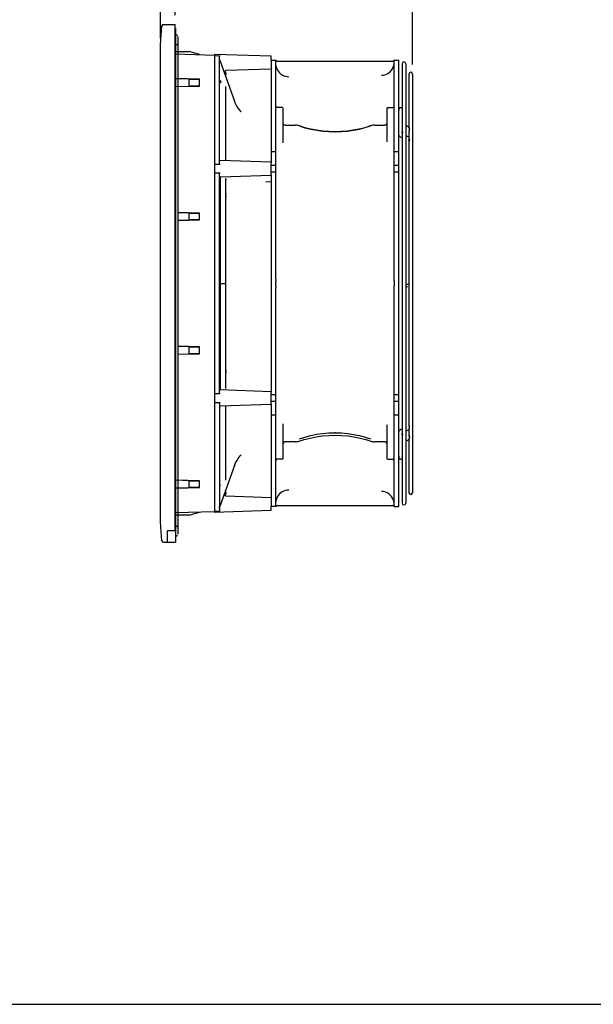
# Model space of a CAD drawing. Header units: inches. Extents: x 0 to 56.7, y 0 to 36.7.
# Tile 14 of 22: x 28.3 to 42.5, y 0 to 24.3. Entities that reach past the tile are written whole.
import ezdxf

# ---------------------------------------------------------------- set-up
doc = ezdxf.new("R2010")
doc.units = ezdxf.units.IN
doc.header["$LTSCALE"] = 3.116667
doc.header["$MEASUREMENT"] = 0
doc.layers.get('0').update_dxf_attribs({"linetype": 'CONTINUOUS'})
doc.styles.get("Standard").update_dxf_attribs({"font": 'txt', "width": 0.8})
doc.dimstyles.new('DIMSTYLE_1', dxfattribs={"dimtxt": 0.283333, "dimasz": 0.333333, "dimexe": 0.09, "dimexo": 0.07, "dimgap": 0.0425, "dimtad": 0, "dimtih": 1, "dimtoh": 1, "dimzin": 4, "dimdsep": 46, "dimtxsty": 'Standard', "dimblk": '_FILLED', "dimblk1": '_FILLED', "dimblk2": '_FILLED', "dimcen": 0.09, "dimadec": 0, "dimazin": 0, "dimtfac": 1, "dimtofl": 0, "dimtmove": 0, "dimatfit": 3, "dimldrblk": '_FILLED', "dimfxl": 0, "dimtolj": 1, "dimtzin": 4, "dimarcsym": 0})

# ---------------------------------------------------------------- blocks, each defined once
blk = doc.blocks.new('_FILLED')
at = {"color": 0, "linetype": 'ByBlock'}
blk.add_solid([(0, 0), (-1, 0.2), (-1, -0.2)], dxfattribs=at)
blk = doc.blocks.new('*D3')
at = {"color": 2, "linetype": 'Continuous'}
for p, q in [((32.175, 24.443), (32.175, 25.406)), ((38.036, 23.217), (38.036, 25.406)), ((32.175, 25.106), (34.511, 25.106)), ((38.036, 25.106), (35.701, 25.106))]:
    blk.add_line(p, q, dxfattribs=at)
at = {"color": 2, "linetype": 'Continuous', "xscale": 0.3333333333, "yscale": 0.3333333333, "zscale": 0.3333333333, "rotation": 180}
blk.add_blockref('_FILLED', (32.175, 25.106), dxfattribs=at)
at = {"color": 2, "linetype": 'Continuous', "xscale": 0.3333333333, "yscale": 0.3333333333, "zscale": 0.3333333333}
blk.add_blockref('_FILLED', (38.036, 25.106), dxfattribs=at)
at = {"color": 2, "linetype": 'Continuous', "insert": (35.106, 25.248), "char_height": 0.2833, "width": 0.90667, "attachment_point": 2, "line_spacing_factor": 0.9}
blk.add_mtext('5.86\\PREF.', dxfattribs=at)
blk = doc.blocks.new('*D4')
at = {"color": 2, "linetype": 'Continuous'}
for p, q in [((31.809, 23.872), (31.809, 26.631)), ((38.036, 23.217), (38.036, 26.631)), ((31.809, 26.331), (34.327, 26.331)), ((38.036, 26.331), (35.517, 26.331))]:
    blk.add_line(p, q, dxfattribs=at)
at = {"color": 2, "linetype": 'Continuous', "xscale": 0.3333333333, "yscale": 0.3333333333, "zscale": 0.3333333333, "rotation": 180}
blk.add_blockref('_FILLED', (31.809, 26.331), dxfattribs=at)
at = {"color": 2, "linetype": 'Continuous', "xscale": 0.3333333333, "yscale": 0.3333333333, "zscale": 0.3333333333}
blk.add_blockref('_FILLED', (38.036, 26.331), dxfattribs=at)
at = {"color": 2, "linetype": 'Continuous', "insert": (34.922, 26.472), "char_height": 0.2833, "width": 0.90667, "attachment_point": 2, "line_spacing_factor": 0.9}
blk.add_mtext('6.23\\PREF.', dxfattribs=at)

msp = doc.modelspace()

# ---------------------------------------------------------------- linework, layer by layer
at = {"color": 6, "linetype": 'Continuous'}
for p, q in [((31.809, 23.71), (31.846, 24.174)), ((31.885, 24.21), (32.175, 24.21)), ((32.175, 11.701), (32.175, 24.21)), ((32.183, 24.108), (32.175, 24.108)), ((32.183, 24.108), (32.183, 11.415)), ((32.183, 23.953), (32.199, 23.952)), ((32.199, 23.952), (32.204, 23.951)), ((32.213, 23.948), (32.204, 23.951)), ((32.222, 23.944), (32.213, 23.948)), ((32.229, 23.937), (32.222, 23.944)), ((32.242, 23.906), (32.242, 23.908)), ((32.242, 23.904), (32.242, 23.906)), ((32.242, 23.905), (32.242, 11.618)), ((31.809, 11.915), (31.809, 23.71)), ((32.183, 23.541), (32.515, 23.541)), ((32.183, 23.48), (33.148, 23.454)), ((32.774, 23.464), (32.515, 23.541)), ((33.148, 23.471), (33.148, 23.454)), ((34.546, 23.423), (33.148, 23.471)), ((33.148, 23.442), (33.285, 23.437)), ((33.266, 20.785), (33.266, 23.438)), ((34.546, 23.324), (34.546, 23.423)), ((33.148, 23.336), (33.148, 12.288)), ((33.276, 23.328), (33.271, 23.35)), ((33.279, 23.287), (33.274, 23.305)), ((33.282, 23.305), (33.276, 23.328)), ((33.284, 23.271), (33.279, 23.287)), ((33.284, 23.301), (33.282, 23.305)), ((33.284, 23.301), (33.638, 22.315)), ((37.776, 23.239), (37.776, 22.135)), ((37.866, 23.239), (37.866, 12.385)), ((32.774, 22.858), (32.183, 22.872)), ((33.411, 23.042), (33.415, 23.032)), ((33.422, 23.068), (33.427, 23.069)), ((33.423, 22.916), (33.423, 22.982)), ((33.426, 23.068), (33.428, 23.069)), ((34.546, 23.108), (33.428, 23.069)), ((37.945, 22.984), (37.945, 21.658)), ((38.036, 22.984), (38.036, 12.641)), ((32.515, 22.858), (32.183, 22.867)), ((32.183, 22.679), (32.515, 22.687)), ((32.183, 22.673), (32.774, 22.687)), ((32.515, 22.687), (32.515, 22.858)), ((32.515, 22.858), (32.774, 22.858)), ((32.774, 22.687), (32.515, 22.687)), ((32.774, 22.687), (32.774, 22.858)), ((33.279, 22.806), (33.284, 22.807)), ((33.286, 22.793), (33.283, 22.79)), ((33.423, 20.844), (33.423, 22.675)), ((33.656, 22.271), (33.638, 22.315)), ((33.687, 22.208), (33.656, 22.271)), ((33.728, 22.144), (33.687, 22.208)), ((33.776, 22.08), (33.728, 22.144)), ((33.806, 22.047), (33.776, 22.08)), ((33.788, 22.067), (33.803, 22.05)), ((37.786, 21.545), (37.786, 22.107)), ((37.903, 21.695), (37.866, 21.712)), ((37.919, 21.686), (37.903, 21.695)), ((37.946, 21.658), (37.943, 21.662)), ((37.695, 21.491), (37.695, 21.497)), ((37.706, 21.458), (37.709, 21.454)), ((37.733, 21.43), (37.749, 21.421)), ((37.749, 21.421), (37.776, 21.409)), ((37.776, 21.505), (37.776, 14.12)), ((37.785, 21.511), (37.784, 21.517)), ((37.786, 21.505), (37.785, 21.511)), ((37.785, 21.501), (37.786, 21.505)), ((37.786, 21.505), (37.786, 21.505)), ((37.866, 21.467), (37.903, 21.45)), ((37.868, 21.612), (37.868, 21.611)), ((37.868, 21.611), (37.869, 21.611)), ((37.903, 21.45), (37.919, 21.441)), ((37.943, 21.417), (37.946, 21.413)), ((37.945, 21.568), (37.945, 21.414)), ((37.949, 21.406), (37.946, 21.413)), ((37.955, 21.58), (37.952, 21.586)), ((37.956, 21.615), (37.957, 21.611)), ((37.957, 21.611), (37.956, 21.605)), ((37.957, 21.625), (37.957, 21.619)), ((37.957, 21.619), (37.957, 21.611)), ((37.866, 21.368), (37.868, 21.367)), ((37.868, 21.367), (37.868, 21.366)), ((37.945, 21.322), (37.945, 14.303)), ((37.957, 21.363), (37.955, 21.356)), ((37.957, 21.38), (37.956, 21.387)), ((37.957, 21.374), (37.957, 21.38)), ((37.957, 21.374), (37.957, 21.366)), ((37.957, 21.368), (37.957, 21.366)), ((37.957, 21.366), (37.957, 21.363)), ((37.957, 21.321), (37.957, 21.323)), ((33.285, 20.751), (33.148, 20.753)), ((34.546, 20.804), (33.285, 20.848)), ((34.546, 20.501), (34.546, 20.792)), ((33.148, 20.541), (33.285, 20.543)), ((33.266, 15.115), (33.266, 20.509)), ((33.284, 20.445), (33.283, 17.812)), ((33.285, 20.445), (34.546, 20.489)), ((33.423, 15.219), (33.423, 20.405)), ((33.425, 20.382), (33.427, 20.383)), ((33.428, 20.382), (33.427, 20.383)), ((33.437, 20.39), (33.44, 20.391)), ((34.412, 20.325), (34.546, 20.327)), ((33.437, 19.961), (33.442, 19.961)), ((32.774, 19.551), (32.242, 19.564)), ((32.515, 19.551), (32.242, 19.559)), ((32.515, 19.38), (32.515, 19.551)), ((32.515, 19.551), (32.774, 19.551)), ((32.774, 19.38), (32.774, 19.551)), ((32.242, 19.373), (32.515, 19.38)), ((32.242, 19.368), (32.774, 19.38)), ((32.774, 19.38), (32.515, 19.38)), ((33.266, 17.812), (33.422, 17.812)), ((33.283, 17.812), (33.284, 15.179)), ((33.422, 17.812), (33.423, 17.812)), ((32.774, 16.244), (32.242, 16.257)), ((32.515, 16.244), (32.242, 16.251)), ((32.242, 16.066), (32.515, 16.073)), ((32.242, 16.061), (32.774, 16.073)), ((32.515, 16.073), (32.515, 16.244)), ((32.515, 16.244), (32.774, 16.244)), ((32.774, 16.073), (32.515, 16.073)), ((32.774, 16.073), (32.774, 16.244)), ((33.438, 15.664), (33.442, 15.664)), ((33.285, 15.082), (33.148, 15.083)), ((34.546, 15.135), (33.285, 15.179)), ((34.546, 14.832), (34.546, 15.123)), ((33.148, 14.872), (33.285, 14.873)), ((33.266, 14.84), (33.266, 12.186)), ((34.546, 14.82), (33.285, 14.776)), ((33.423, 12.949), (33.423, 14.781)), ((37.7, 14.154), (37.703, 14.16)), ((37.703, 14.16), (37.706, 14.166)), ((37.709, 14.171), (37.706, 14.166)), ((37.749, 14.204), (37.733, 14.195)), ((37.749, 14.204), (37.776, 14.216)), ((37.776, 14.122), (37.776, 14.12)), ((37.783, 14.128), (37.78, 14.129)), ((37.786, 14.119), (37.785, 14.122)), ((37.866, 14.158), (37.903, 14.174)), ((37.868, 14.258), (37.869, 14.259)), ((37.868, 14.257), (37.868, 14.258)), ((37.919, 14.183), (37.903, 14.174)), ((37.946, 14.212), (37.943, 14.207)), ((37.945, 14.212), (37.945, 14.056)), ((37.957, 14.251), (37.957, 14.259)), ((37.957, 14.244), (37.957, 14.251)), ((37.786, 13.518), (37.786, 14.079)), ((37.866, 14.012), (37.868, 14.013)), ((37.903, 13.93), (37.866, 13.913)), ((37.868, 14.013), (37.868, 14.013)), ((37.903, 13.93), (37.919, 13.939)), ((37.943, 13.962), (37.946, 13.967)), ((37.945, 14.059), (37.945, 14.056)), ((37.945, 13.967), (37.945, 12.641)), ((37.949, 13.973), (37.946, 13.967)), ((37.957, 13.999), (37.956, 13.993)), ((37.957, 14.053), (37.957, 14.057)), ((37.957, 14.017), (37.957, 14.014)), ((37.957, 14.006), (37.957, 14.014)), ((37.957, 14.006), (37.957, 13.999)), ((33.659, 13.361), (33.693, 13.427)), ((33.693, 13.427), (33.733, 13.488)), ((33.733, 13.488), (33.78, 13.548)), ((33.78, 13.548), (33.806, 13.578)), ((37.735, 13.473), (37.74, 13.472)), ((37.74, 13.472), (37.746, 13.473)), ((37.776, 13.49), (37.776, 12.385)), ((33.638, 13.31), (33.284, 12.323)), ((33.638, 13.31), (33.659, 13.361)), ((32.774, 12.937), (32.183, 12.951)), ((32.515, 12.937), (32.183, 12.946)), ((32.515, 12.937), (32.774, 12.937)), ((32.515, 12.766), (32.515, 12.937)), ((32.774, 12.766), (32.774, 12.937)), ((32.183, 12.757), (32.515, 12.766)), ((32.183, 12.752), (32.774, 12.766)), ((32.774, 12.766), (32.515, 12.766)), ((33.423, 12.643), (33.423, 12.709)), ((33.41, 12.581), (33.411, 12.583)), ((33.412, 12.566), (33.41, 12.57)), ((34.546, 12.517), (33.428, 12.556)), ((33.148, 12.17), (32.183, 12.145)), ((34.546, 12.202), (33.148, 12.153)), ((33.148, 12.182), (33.285, 12.187)), ((33.148, 12.17), (33.148, 12.153)), ((33.267, 12.252), (33.271, 12.274)), ((33.271, 12.274), (33.276, 12.297)), ((33.276, 12.297), (33.282, 12.319)), ((33.279, 12.337), (33.284, 12.354)), ((33.282, 12.319), (33.284, 12.323)), ((34.546, 12.202), (34.546, 12.3)), ((32.515, 12.084), (32.183, 12.084)), ((32.515, 12.084), (32.774, 12.161)), ((31.846, 11.451), (31.809, 11.915)), ((31.986, 11.415), (31.986, 11.707)), ((32.175, 11.701), (31.986, 11.701)), ((32.242, 11.772), (32.242, 11.771)), ((32.183, 11.569), (32.199, 11.571)), ((32.199, 11.571), (32.204, 11.571)), ((32.204, 11.571), (32.213, 11.574)), ((32.213, 11.574), (32.222, 11.579)), ((32.222, 11.579), (32.229, 11.585)), ((32.242, 11.617), (32.242, 11.618)), ((32.242, 11.615), (32.242, 11.617)), ((31.885, 11.415), (32.183, 11.415))]:
    msp.add_line(p, q, dxfattribs=at)
at = {"color": 7, "linetype": 'Continuous'}
for p, q in [((33.148, 23.454), (33.148, 23.336)), ((34.546, 23.324), (34.546, 20.792)), ((34.546, 23.324), (34.661, 23.324)), ((34.656, 17.916), (34.656, 23.324)), ((34.695, 23.304), (37.546, 23.304)), ((37.585, 17.916), (37.585, 23.324)), ((37.585, 23.324), (37.695, 23.324)), ((37.695, 12.3), (37.695, 23.324)), ((34.821, 22.155), (34.694, 22.157)), ((37.419, 22.155), (37.546, 22.157)), ((34.841, 21.281), (34.841, 22.135)), ((37.4, 22.135), (37.4, 21.307)), ((34.88, 21.725), (35.135, 21.725)), ((35.161, 21.724), (35.135, 21.725)), ((35.238, 21.708), (35.212, 21.716)), ((35.238, 21.709), (35.238, 21.709)), ((36.863, 21.665), (37.002, 21.709)), ((37.026, 21.716), (37.002, 21.708)), ((37.002, 21.709), (37.002, 21.709)), ((37.105, 21.725), (37.078, 21.724)), ((37.105, 21.725), (37.36, 21.725)), ((36.132, 21.56), (36.12, 21.56)), ((34.656, 21.06), (34.546, 21.06)), ((37.695, 21.06), (37.585, 21.06)), ((34.656, 20.726), (34.546, 20.726)), ((37.695, 20.726), (37.585, 20.726)), ((34.546, 20.568), (34.656, 20.568)), ((34.546, 20.501), (34.546, 15.123)), ((37.585, 20.568), (37.695, 20.568)), ((34.661, 17.753), (34.661, 17.872)), ((37.58, 17.872), (37.58, 17.753)), ((34.656, 12.3), (34.656, 17.709)), ((37.585, 12.3), (37.585, 17.709)), ((34.656, 15.056), (34.546, 15.056)), ((34.546, 14.899), (34.656, 14.899)), ((37.695, 15.056), (37.585, 15.056)), ((37.585, 14.899), (37.695, 14.899)), ((34.546, 14.832), (34.546, 12.3)), ((34.546, 14.564), (34.656, 14.564)), ((37.585, 14.564), (37.695, 14.564)), ((34.841, 13.489), (34.841, 14.344)), ((36.132, 14.121), (36.12, 14.121)), ((37.4, 14.317), (37.4, 13.489)), ((35.135, 13.899), (34.88, 13.899)), ((35.135, 13.899), (35.161, 13.9)), ((35.212, 13.908), (35.238, 13.916)), ((36.884, 13.953), (37.002, 13.916)), ((37.002, 13.916), (37.026, 13.909)), ((37.077, 13.901), (37.105, 13.899)), ((37.36, 13.899), (37.105, 13.899)), ((34.821, 13.469), (34.694, 13.467)), ((37.419, 13.469), (37.546, 13.467)), ((37.582, 12.389), (37.574, 12.43)), ((33.148, 12.288), (33.148, 12.17)), ((34.656, 12.3), (34.546, 12.3)), ((37.546, 12.32), (34.695, 12.32)), ((37.58, 12.3), (37.695, 12.3)), ((37.585, 12.35), (37.582, 12.389)), ((0, 0), (56.667, 0))]:
    msp.add_line(p, q, dxfattribs=at)
at = {"color": 6, "linetype": 'Continuous'}
for points in [[(32.242, 23.752), (32.242, 23.743), (32.239, 23.734), (32.234, 23.725), (32.229, 23.718), (32.222, 23.712), (32.213, 23.708), (32.205, 23.705), (32.199, 23.705)], [(33.274, 23.305), (33.271, 23.322), (33.268, 23.339)], [(33.41, 23.055), (33.412, 23.059), (33.415, 23.063)], [(33.41, 23.047), (33.41, 23.048), (33.41, 23.051), (33.41, 23.054), (33.411, 23.057)], [(33.41, 23.047), (33.41, 23.05), (33.41, 23.055)], [(33.411, 23.042), (33.41, 23.046), (33.41, 23.047)], [(33.411, 23.057), (33.413, 23.06), (33.415, 23.063)], [(33.415, 23.063), (33.418, 23.066), (33.422, 23.068)], [(33.415, 23.032), (33.418, 23.022), (33.42, 23.012), (33.422, 23.002), (33.423, 22.992), (33.423, 22.982)], [(33.418, 23.065), (33.42, 23.066), (33.423, 23.068), (33.426, 23.068)], [(33.267, 22.796), (33.268, 22.8), (33.271, 22.802), (33.275, 22.804), (33.279, 22.806)], [(33.283, 22.78), (33.279, 22.781), (33.275, 22.782), (33.271, 22.784), (33.268, 22.787)], [(33.283, 22.796), (33.283, 22.797), (33.283, 22.797), (33.283, 22.798), (33.283, 22.798), (33.283, 22.799), (33.283, 22.799), (33.283, 22.799), (33.283, 22.8), (33.283, 22.8), (33.283, 22.801), (33.282, 22.801), (33.282, 22.801), (33.283, 22.802)], [(33.286, 22.793), (33.284, 22.794), (33.283, 22.794), (33.283, 22.794), (33.283, 22.795), (33.283, 22.795), (33.283, 22.796)], [(33.283, 22.79), (33.283, 22.789), (33.283, 22.788), (33.283, 22.787), (33.283, 22.786), (33.283, 22.785), (33.283, 22.783), (33.283, 22.782), (33.283, 22.78)], [(37.943, 21.662), (37.933, 21.675), (37.919, 21.686)], [(37.946, 21.658), (37.949, 21.651), (37.952, 21.645), (37.954, 21.639), (37.956, 21.632), (37.957, 21.625)], [(37.706, 21.458), (37.703, 21.464), (37.7, 21.471), (37.698, 21.477), (37.696, 21.484), (37.695, 21.491)], [(37.709, 21.454), (37.719, 21.441), (37.733, 21.43)], [(37.776, 21.546), (37.776, 21.55), (37.778, 21.553), (37.78, 21.555), (37.782, 21.555), (37.784, 21.553), (37.785, 21.55), (37.786, 21.546)], [(37.784, 21.517), (37.782, 21.523), (37.78, 21.529), (37.778, 21.535), (37.776, 21.541), (37.776, 21.546)], [(37.784, 21.534), (37.782, 21.528), (37.78, 21.522), (37.778, 21.515), (37.776, 21.51), (37.776, 21.505)], [(37.776, 21.505), (37.776, 21.5), (37.778, 21.497), (37.78, 21.496), (37.782, 21.496), (37.784, 21.498), (37.785, 21.501)], [(37.786, 21.545), (37.785, 21.54), (37.784, 21.534)], [(37.869, 21.611), (37.869, 21.611), (37.869, 21.611), (37.868, 21.612), (37.866, 21.613)], [(37.919, 21.441), (37.933, 21.43), (37.943, 21.417)], [(37.952, 21.593), (37.95, 21.586), (37.947, 21.58), (37.946, 21.574), (37.945, 21.568)], [(37.945, 21.568), (37.946, 21.564), (37.947, 21.56), (37.95, 21.559), (37.952, 21.558), (37.955, 21.56), (37.956, 21.563), (37.957, 21.568)], [(37.956, 21.605), (37.955, 21.599), (37.952, 21.593)], [(37.957, 21.568), (37.956, 21.573), (37.955, 21.58)], [(37.955, 21.332), (37.953, 21.339), (37.951, 21.346), (37.948, 21.353), (37.946, 21.359), (37.945, 21.365), (37.945, 21.367)], [(37.955, 21.356), (37.953, 21.35), (37.951, 21.343), (37.948, 21.336), (37.946, 21.33), (37.945, 21.324), (37.945, 21.322)], [(37.945, 21.322), (37.945, 21.319), (37.947, 21.315), (37.949, 21.313), (37.951, 21.312), (37.954, 21.313)], [(37.956, 21.387), (37.954, 21.394), (37.952, 21.4), (37.949, 21.406)], [(37.954, 21.313), (37.956, 21.316), (37.957, 21.321)], [(37.957, 21.323), (37.957, 21.326), (37.955, 21.332)], [(33.285, 20.751), (33.283, 20.751), (33.282, 20.752), (33.28, 20.753), (33.278, 20.754), (33.277, 20.755), (33.275, 20.757), (33.274, 20.758), (33.272, 20.76), (33.271, 20.763), (33.27, 20.765), (33.269, 20.768), (33.268, 20.771), (33.267, 20.774), (33.267, 20.777), (33.266, 20.781), (33.266, 20.785)], [(33.266, 20.509), (33.266, 20.513), (33.267, 20.517), (33.267, 20.52), (33.268, 20.523), (33.269, 20.526), (33.27, 20.529), (33.271, 20.531), (33.272, 20.533), (33.274, 20.535), (33.275, 20.537), (33.277, 20.539), (33.278, 20.54), (33.28, 20.541), (33.282, 20.542), (33.283, 20.542), (33.285, 20.543)], [(33.427, 20.383), (33.429, 20.385), (33.431, 20.387), (33.433, 20.388), (33.435, 20.389), (33.437, 20.39)], [(33.437, 20.371), (33.435, 20.373), (33.433, 20.376), (33.431, 20.378), (33.43, 20.38), (33.428, 20.382)], [(33.423, 20.019), (33.424, 20.018), (33.426, 20.017), (33.429, 20.017), (33.433, 20.016), (33.437, 20.016), (33.442, 20.016)], [(33.423, 19.963), (33.424, 19.963), (33.426, 19.962), (33.428, 19.962), (33.432, 19.961), (33.437, 19.961)], [(37.912, 17.786), (37.901, 17.785), (37.892, 17.783), (37.883, 17.779), (37.876, 17.774), (37.871, 17.768), (37.868, 17.761), (37.866, 17.754)], [(37.945, 17.775), (37.94, 17.779), (37.932, 17.783), (37.922, 17.785), (37.912, 17.786)], [(37.866, 17.754), (37.867, 17.747), (37.871, 17.74), (37.876, 17.734), (37.883, 17.729), (37.892, 17.725), (37.901, 17.723), (37.912, 17.722)], [(33.423, 15.661), (33.424, 15.662), (33.426, 15.662), (33.429, 15.663), (33.433, 15.663), (33.438, 15.664)], [(33.442, 15.609), (33.437, 15.608), (33.433, 15.608), (33.429, 15.608), (33.426, 15.607), (33.424, 15.607), (33.423, 15.606)], [(33.285, 15.082), (33.283, 15.082), (33.282, 15.083), (33.28, 15.083), (33.278, 15.084), (33.277, 15.086), (33.275, 15.087), (33.274, 15.089), (33.272, 15.091), (33.271, 15.093), (33.27, 15.096), (33.269, 15.099), (33.268, 15.102), (33.267, 15.105), (33.267, 15.108), (33.266, 15.112), (33.266, 15.115)], [(33.266, 14.84), (33.266, 14.844), (33.267, 14.847), (33.267, 14.851), (33.268, 14.854), (33.269, 14.857), (33.27, 14.859), (33.271, 14.862), (33.272, 14.864), (33.274, 14.866), (33.275, 14.868), (33.277, 14.87), (33.278, 14.871), (33.28, 14.872), (33.282, 14.873), (33.283, 14.873), (33.285, 14.873)], [(37.695, 14.127), (37.695, 14.134), (37.696, 14.141)], [(37.696, 14.141), (37.698, 14.147), (37.7, 14.154)], [(37.733, 14.195), (37.719, 14.184), (37.709, 14.171)], [(37.78, 14.129), (37.778, 14.128), (37.777, 14.125), (37.776, 14.122)], [(37.776, 14.12), (37.776, 14.117), (37.777, 14.111), (37.779, 14.105)], [(37.779, 14.093), (37.781, 14.099), (37.783, 14.106), (37.785, 14.112), (37.786, 14.117), (37.786, 14.119)], [(37.785, 14.122), (37.784, 14.126), (37.783, 14.128)], [(37.869, 14.259), (37.869, 14.259), (37.869, 14.259), (37.868, 14.258), (37.866, 14.257)], [(37.943, 14.207), (37.933, 14.195), (37.919, 14.183)], [(37.957, 14.302), (37.957, 14.303), (37.956, 14.307), (37.954, 14.311), (37.952, 14.312), (37.949, 14.312), (37.947, 14.31), (37.946, 14.307), (37.945, 14.303)], [(37.945, 14.303), (37.946, 14.297), (37.948, 14.29), (37.95, 14.284), (37.953, 14.277)], [(37.946, 14.212), (37.949, 14.218), (37.952, 14.224), (37.954, 14.231), (37.956, 14.238), (37.957, 14.244)], [(37.948, 14.27), (37.95, 14.277), (37.953, 14.284)], [(37.953, 14.284), (37.955, 14.291), (37.956, 14.297), (37.957, 14.302)], [(37.953, 14.277), (37.955, 14.27), (37.956, 14.264), (37.957, 14.259)], [(37.776, 14.079), (37.776, 14.082), (37.777, 14.087), (37.779, 14.093)], [(37.78, 14.07), (37.778, 14.071), (37.777, 14.073), (37.776, 14.077), (37.776, 14.079)], [(37.779, 14.105), (37.781, 14.099), (37.783, 14.093), (37.785, 14.087), (37.786, 14.081), (37.786, 14.079)], [(37.786, 14.079), (37.785, 14.076), (37.784, 14.073), (37.783, 14.07), (37.78, 14.07)], [(37.919, 13.939), (37.933, 13.95), (37.943, 13.962)], [(37.949, 14.066), (37.946, 14.063), (37.945, 14.059)], [(37.945, 14.056), (37.945, 14.053), (37.946, 14.048), (37.948, 14.042)], [(37.948, 14.029), (37.951, 14.035), (37.953, 14.041), (37.955, 14.047), (37.957, 14.053)], [(37.948, 14.042), (37.951, 14.035), (37.953, 14.029), (37.955, 14.023), (37.957, 14.017)], [(37.957, 14.057), (37.957, 14.058), (37.956, 14.062), (37.954, 14.065), (37.951, 14.066), (37.949, 14.066)], [(37.956, 13.993), (37.954, 13.986), (37.952, 13.98), (37.949, 13.973)], [(33.286, 12.832), (33.284, 12.829), (33.283, 12.827), (33.283, 12.826), (33.283, 12.825), (33.283, 12.824), (33.283, 12.822), (33.283, 12.821), (33.284, 12.82), (33.284, 12.819), (33.284, 12.818)], [(33.41, 12.577), (33.41, 12.579), (33.41, 12.581)], [(33.412, 12.566), (33.411, 12.568), (33.41, 12.571), (33.41, 12.573), (33.41, 12.576), (33.41, 12.577), (33.41, 12.577)], [(33.41, 12.57), (33.41, 12.572), (33.41, 12.574), (33.41, 12.576), (33.41, 12.577)], [(33.423, 12.643), (33.423, 12.632), (33.422, 12.622), (33.42, 12.612), (33.418, 12.602), (33.415, 12.592), (33.411, 12.583)], [(33.428, 12.556), (33.428, 12.556), (33.426, 12.556), (33.423, 12.557), (33.421, 12.558), (33.419, 12.559), (33.417, 12.56), (33.415, 12.562), (33.413, 12.564), (33.412, 12.566)], [(33.429, 12.556), (33.425, 12.556), (33.421, 12.558), (33.417, 12.56), (33.414, 12.563), (33.412, 12.566)], [(33.268, 12.285), (33.271, 12.303), (33.274, 12.32), (33.279, 12.337)], [(32.199, 11.818), (32.206, 11.817), (32.215, 11.813)], [(32.215, 11.813), (32.224, 11.808), (32.231, 11.802)]]:
    msp.add_lwpolyline(points, dxfattribs=at)
at = {"color": 7, "linetype": 'Continuous'}
for points in [[(34.659, 23.199), (34.667, 23.157), (34.68, 23.117), (34.699, 23.08), (34.722, 23.044), (34.75, 23.013), (34.782, 22.985), (34.817, 22.961), (34.855, 22.943), (34.895, 22.929), (34.936, 22.921), (34.979, 22.918)], [(37.267, 22.954), (37.309, 22.957), (37.35, 22.966), (37.389, 22.98), (37.426, 22.999), (37.461, 23.023), (37.492, 23.05), (37.519, 23.082), (37.542, 23.117), (37.561, 23.155), (37.574, 23.194)], [(37.574, 23.194), (37.582, 23.235), (37.585, 23.275)], [(35.212, 21.716), (35.187, 21.721), (35.161, 21.724)], [(35.238, 21.709), (35.377, 21.665), (35.52, 21.63), (35.667, 21.602), (35.817, 21.582), (35.968, 21.57), (36.12, 21.565)], [(35.241, 21.702), (35.379, 21.659), (35.522, 21.624), (35.669, 21.596), (35.818, 21.576), (35.968, 21.564), (36.12, 21.56)], [(36.12, 21.565), (36.273, 21.57), (36.424, 21.582), (36.573, 21.602), (36.72, 21.63), (36.863, 21.665)], [(36.132, 21.56), (36.282, 21.564), (36.431, 21.577), (36.578, 21.597), (36.722, 21.625), (36.863, 21.66), (37, 21.702)], [(37.078, 21.724), (37.052, 21.721), (37.026, 21.716)], [(34.656, 17.916), (34.656, 17.908), (34.657, 17.901), (34.66, 17.886)], [(34.66, 17.886), (34.66, 17.879), (34.661, 17.872)], [(37.58, 17.872), (37.58, 17.879), (37.581, 17.886), (37.584, 17.901)], [(37.584, 17.901), (37.584, 17.908), (37.585, 17.916)], [(34.657, 17.724), (34.656, 17.717), (34.656, 17.709)], [(34.661, 17.753), (34.66, 17.746), (34.66, 17.739), (34.657, 17.724)], [(37.581, 17.739), (37.58, 17.746), (37.58, 17.753)], [(37.585, 17.709), (37.584, 17.716), (37.584, 17.724), (37.581, 17.739)], [(35.241, 13.97), (35.379, 14.016), (35.522, 14.054), (35.669, 14.083), (35.818, 14.104), (35.968, 14.117), (36.12, 14.121)], [(36.132, 14.121), (36.282, 14.116), (36.431, 14.103), (36.578, 14.082), (36.722, 14.053), (36.863, 14.015), (37, 13.97)], [(35.161, 13.9), (35.187, 13.903), (35.212, 13.908)], [(35.238, 13.916), (35.358, 13.954), (35.505, 13.991), (35.655, 14.021), (35.809, 14.042), (35.965, 14.055), (36.121, 14.059), (36.278, 14.055), (36.434, 14.042), (36.587, 14.021), (36.738, 13.991), (36.884, 13.953)], [(37.026, 13.909), (37.051, 13.904), (37.077, 13.901)], [(34.979, 12.706), (34.936, 12.704), (34.895, 12.695), (34.855, 12.682), (34.817, 12.663), (34.782, 12.64), (34.75, 12.612), (34.722, 12.58), (34.699, 12.545), (34.68, 12.507), (34.667, 12.467), (34.659, 12.426)], [(37.574, 12.43), (37.561, 12.47), (37.542, 12.508), (37.519, 12.543), (37.492, 12.574), (37.461, 12.602), (37.426, 12.626), (37.389, 12.645), (37.35, 12.658), (37.309, 12.667), (37.267, 12.671)]]:
    msp.add_lwpolyline(points, dxfattribs=at)
at = {"color": 6, "linetype": 'Continuous'}
for centre, radius, start, end in [((31.885, 24.171), 0.0394, 90, 175.5), ((37.821, 23.239), 0.0453, 0, 180), ((37.99, 22.984), 0.0453, 0, 180), ((33.286, 22.793), 0.0197, 215.3103, 155.2661), ((37.74, 22.107), 0.0453, 0, 208.3733), ((33.286, 20.868), 0.0197, 180.003, 268), ((33.286, 20.426), 0.0197, 92, 179.9988), ((33.286, 15.199), 0.0197, 180.0012, 268), ((33.286, 14.756), 0.0197, 92, 179.997), ((37.74, 13.518), 0.0453, 151.6267, 262.5547), ((37.74, 13.518), 0.0453, 277.4453, 28.3733), ((37.99, 12.641), 0.0453, 180, 360), ((37.821, 12.385), 0.0453, 180, 360), ((31.885, 11.454), 0.0394, 184.5, 270)]:
    msp.add_arc(centre, radius, start, end, dxfattribs=at)
at = {"color": 7, "linetype": 'Continuous'}
for centre, radius, start, end in [((34.695, 23.344), 0.0394, 210, 270), ((37.546, 23.344), 0.0394, 270, 330), ((34.695, 22.197), 0.0394, 180.0025, 269), ((34.821, 22.135), 0.0197, 0, 88.9999), ((37.42, 22.135), 0.0197, 91.0001, 180), ((37.546, 22.197), 0.0394, 271, 360), ((34.88, 21.765), 0.0394, 191.25, 270), ((37.36, 21.765), 0.0394, 270, 348.75), ((34.88, 13.86), 0.0394, 90, 168.75), ((37.36, 13.86), 0.0394, 11.25, 90), ((34.695, 13.428), 0.0394, 91, 180), ((34.821, 13.489), 0.0197, 271.0001, 360), ((37.42, 13.489), 0.0197, 180, 268.9999), ((37.546, 13.428), 0.0394, 0.0025, 89), ((34.695, 12.281), 0.0394, 90, 150), ((37.546, 12.281), 0.0394, 30, 90)]:
    msp.add_arc(centre, radius, start, end, dxfattribs=at)

# ---------------------------------------------------------------- dimensions: what is measured, and where the dimension line sits
at = {"color": 2, "linetype": 'Continuous'}
dim = msp.add_linear_dim(base=(38.036, 26.331), p1=(31.809, 23.802), p2=(38.036, 23.147), text='<>\\PREF.', dimstyle='DIMSTYLE_1', dxfattribs=at)
dim.commit()
dim.dimension.update_dxf_attribs({"geometry": '*D4', "text_midpoint": (34.922, 26.118), "dimtype": 160})
dim = msp.add_linear_dim(base=(32.175, 25.106), p1=(38.036, 23.147), p2=(32.175, 24.373), angle=180, text='<>\\PREF.', dimstyle='DIMSTYLE_1', dxfattribs=at)
dim.commit()
dim.dimension.update_dxf_attribs({"geometry": '*D3', "text_midpoint": (35.106, 24.893), "dimtype": 160})

doc.saveas('drawing.dxf')
